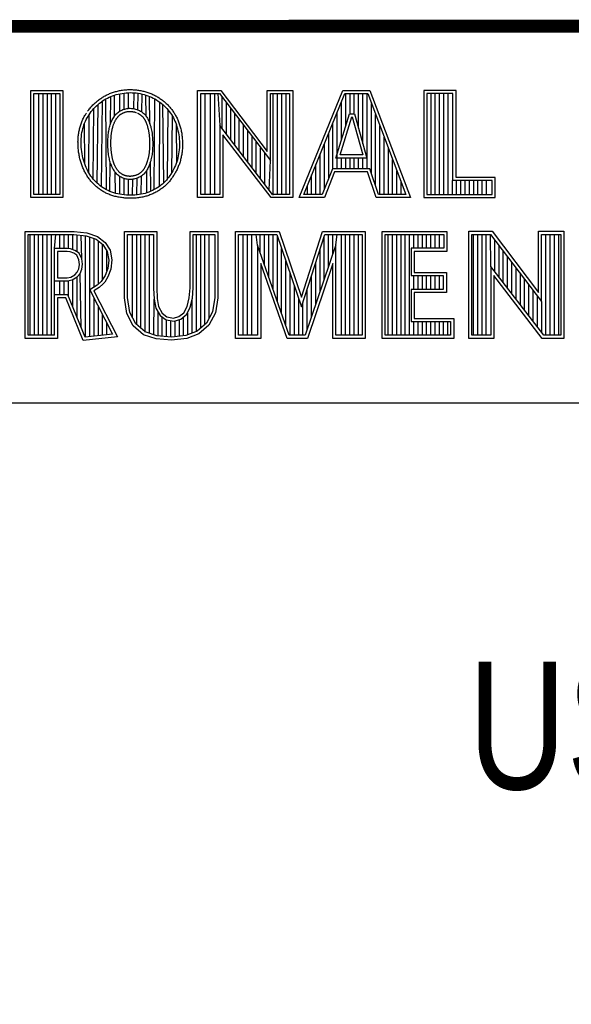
# Model space of a CAD drawing. Header units: inches. Extents: x 0 to 22, y 0 to 17.
# Tile 11 of 21: x 17.589 to 18.452, y 1.428 to 2.97. Entities that reach past the tile are written whole.
import ezdxf

# ---------------------------------------------------------------- set-up
doc = ezdxf.new("R2010")
doc.units = ezdxf.units.IN
doc.header["$LTSCALE"] = 1.21
doc.header["$MEASUREMENT"] = 0
doc.layers.get('0').update_dxf_attribs({"linetype": 'CONTINUOUS'})
doc.styles.get("Standard").update_dxf_attribs({"font": 'txt', "width": 0.8})

msp = doc.modelspace()

# ---------------------------------------------------------------- linework, layer by layer
at = {"color": 2, "linetype": 'CONTINUOUS'}
for p, q in [((16.3737, 2.9596), (21.5037, 2.9596)), ((16.375, 2.96), (21.5, 2.96)), ((17.6059, 2.8591), (17.6565, 2.8591)), ((17.6059, 2.6915), (17.6059, 2.8591)), ((17.6108, 2.8542), (17.6516, 2.8542)), ((17.6108, 2.6964), (17.6108, 2.8542)), ((17.6187, 2.6964), (17.6187, 2.8542)), ((17.6254, 2.6964), (17.6254, 2.8542)), ((17.632, 2.6964), (17.632, 2.8542)), ((17.6387, 2.6964), (17.6387, 2.8542)), ((17.6454, 2.6964), (17.6454, 2.8542)), ((17.6516, 2.8542), (17.6516, 2.6964)), ((17.6565, 2.8591), (17.6565, 2.6915)), ((17.7399, 2.8526), (17.7429, 2.8534)), ((17.7429, 2.8534), (17.7459, 2.8541)), ((17.7455, 2.8267), (17.7455, 2.854)), ((17.7459, 2.8541), (17.749, 2.8546)), ((17.749, 2.8546), (17.7522, 2.8551)), ((17.7522, 2.8551), (17.7553, 2.8554)), ((17.7522, 2.8298), (17.7522, 2.8551)), ((17.7553, 2.8554), (17.7585, 2.8556)), ((17.7585, 2.8556), (17.7616, 2.8557)), ((17.7589, 2.8311), (17.7589, 2.8556)), ((17.7616, 2.8557), (17.7648, 2.8556)), ((17.7648, 2.8556), (17.768, 2.8555)), ((17.7676, 2.8306), (17.768, 2.8555)), ((17.768, 2.8555), (17.7711, 2.8552)), ((17.7711, 2.8552), (17.7742, 2.8548)), ((17.7739, 2.8287), (17.7742, 2.8548)), ((17.7742, 2.8548), (17.7773, 2.8542)), ((17.7773, 2.8542), (17.7804, 2.8536)), ((17.7801, 2.8254), (17.7804, 2.8536)), ((17.7804, 2.8536), (17.7834, 2.8528)), ((17.8673, 2.8592), (17.9039, 2.8592)), ((17.8673, 2.6915), (17.8673, 2.8592)), ((17.8721, 2.8543), (17.9015, 2.8543)), ((17.8721, 2.6963), (17.8721, 2.8543)), ((17.879, 2.6963), (17.879, 2.8543)), ((17.8874, 2.6963), (17.8874, 2.8543)), ((17.8941, 2.6963), (17.8941, 2.8543)), ((17.8991, 2.8543), (17.9019, 2.8042)), ((17.9015, 2.8543), (17.9813, 2.7492)), ((17.9039, 2.8592), (17.9764, 2.7636)), ((17.9764, 2.8592), (18.0162, 2.8592)), ((17.9764, 2.7636), (17.9764, 2.8592)), ((17.9813, 2.8543), (18.0114, 2.8543)), ((17.9813, 2.7492), (17.9813, 2.8543)), ((17.9858, 2.695), (17.9858, 2.8543)), ((17.9925, 2.6963), (17.9925, 2.8543)), ((17.9992, 2.6963), (17.9992, 2.8543)), ((18.0059, 2.6963), (18.0059, 2.8543)), ((18.0114, 2.8543), (18.0114, 2.6963)), ((18.0162, 2.8592), (18.0162, 2.6915)), ((18.0262, 2.6915), (18.0946, 2.8591)), ((18.0334, 2.6964), (18.0979, 2.8542)), ((18.0946, 2.8591), (18.1369, 2.8591)), ((18.0979, 2.8542), (18.1336, 2.8542)), ((18.0993, 2.803), (18.0993, 2.8542)), ((18.106, 2.8228), (18.106, 2.8542)), ((18.1127, 2.8228), (18.1127, 2.8542)), ((18.1193, 2.8002), (18.1193, 2.8542)), ((18.126, 2.7756), (18.126, 2.8542)), ((18.1327, 2.7364), (18.1327, 2.8542)), ((18.1336, 2.8542), (18.1935, 2.6964)), ((18.1369, 2.8591), (18.2005, 2.6915)), ((18.272, 2.8591), (18.2214, 2.8591)), ((18.2214, 2.8591), (18.2214, 2.6915)), ((18.2671, 2.8542), (18.2262, 2.8542)), ((18.2262, 2.8542), (18.2262, 2.6964)), ((18.2328, 2.6964), (18.2328, 2.8542)), ((18.2395, 2.6964), (18.2395, 2.8542)), ((18.2462, 2.6964), (18.2462, 2.8542)), ((18.2529, 2.6964), (18.2529, 2.8542)), ((18.2595, 2.6964), (18.2595, 2.8542)), ((18.2671, 2.7179), (18.2671, 2.8542)), ((18.272, 2.7227), (18.272, 2.8591)), ((17.7114, 2.8372), (17.7138, 2.8392)), ((17.7138, 2.8392), (17.7162, 2.841)), ((17.7162, 2.841), (17.7186, 2.8427)), ((17.717, 2.7082), (17.7186, 2.8427)), ((17.7186, 2.8427), (17.721, 2.8444)), ((17.721, 2.8444), (17.7235, 2.8459)), ((17.7235, 2.8459), (17.7261, 2.8472)), ((17.7246, 2.7036), (17.7235, 2.8459)), ((17.7261, 2.8472), (17.7287, 2.8485)), ((17.7287, 2.8485), (17.7314, 2.8497)), ((17.731, 2.807), (17.7314, 2.8497)), ((17.7314, 2.8497), (17.7342, 2.8508)), ((17.7342, 2.8508), (17.737, 2.8517)), ((17.737, 2.8517), (17.7399, 2.8526)), ((17.7374, 2.8193), (17.737, 2.8517)), ((17.7834, 2.8528), (17.7864, 2.8519)), ((17.7864, 2.8519), (17.7893, 2.8509)), ((17.7867, 2.8189), (17.7864, 2.8519)), ((17.7893, 2.8509), (17.7922, 2.8498)), ((17.7922, 2.8498), (17.795, 2.8486)), ((17.7927, 2.8065), (17.7922, 2.8498)), ((17.795, 2.8486), (17.7977, 2.8472)), ((17.7977, 2.8472), (17.8004, 2.8458)), ((17.7995, 2.7039), (17.8004, 2.8458)), ((17.8004, 2.8458), (17.8031, 2.8443)), ((17.8031, 2.8443), (17.8056, 2.8426)), ((17.8056, 2.8426), (17.8081, 2.8409)), ((17.8074, 2.7088), (17.8081, 2.8409)), ((17.8081, 2.8409), (17.8105, 2.839)), ((17.8105, 2.839), (17.8128, 2.8371)), ((17.9057, 2.7992), (17.9057, 2.8487)), ((17.9124, 2.7905), (17.9124, 2.8399)), ((18.0926, 2.7814), (18.0926, 2.8414)), ((18.1394, 2.7295), (18.1394, 2.8389)), ((17.6973, 2.8211), (17.699, 2.8236)), ((17.699, 2.8236), (17.7008, 2.826)), ((17.7008, 2.826), (17.7028, 2.8284)), ((17.7028, 2.8284), (17.7048, 2.8307)), ((17.704, 2.7203), (17.7048, 2.8307)), ((17.7048, 2.8307), (17.707, 2.833)), ((17.707, 2.833), (17.7092, 2.8351)), ((17.7092, 2.8351), (17.7114, 2.8372)), ((17.7102, 2.7138), (17.7114, 2.8372)), ((17.7395, 2.8218), (17.7407, 2.823)), ((17.7407, 2.823), (17.742, 2.8241)), ((17.742, 2.8241), (17.7432, 2.8252)), ((17.7432, 2.8252), (17.7446, 2.8261)), ((17.7446, 2.8261), (17.746, 2.827)), ((17.746, 2.827), (17.7474, 2.8278)), ((17.7474, 2.8278), (17.7488, 2.8285)), ((17.7488, 2.8285), (17.7503, 2.8291)), ((17.7503, 2.8291), (17.7519, 2.8297)), ((17.7519, 2.8297), (17.7535, 2.8301)), ((17.7535, 2.8301), (17.7551, 2.8305)), ((17.7551, 2.8305), (17.7567, 2.8308)), ((17.7567, 2.8308), (17.7584, 2.8311)), ((17.7584, 2.8311), (17.7601, 2.8312)), ((17.7601, 2.8312), (17.7618, 2.8312)), ((17.7618, 2.8312), (17.7636, 2.8311)), ((17.7636, 2.8311), (17.7653, 2.831)), ((17.7653, 2.831), (17.767, 2.8307)), ((17.767, 2.8307), (17.7686, 2.8304)), ((17.7686, 2.8304), (17.7703, 2.83)), ((17.7703, 2.83), (17.7719, 2.8295)), ((17.7719, 2.8295), (17.7734, 2.8289)), ((17.7734, 2.8289), (17.775, 2.8283)), ((17.775, 2.8283), (17.7764, 2.8276)), ((17.7764, 2.8276), (17.7778, 2.8268)), ((17.7778, 2.8268), (17.7792, 2.826)), ((17.7792, 2.826), (17.7805, 2.8251)), ((17.7805, 2.8251), (17.7817, 2.8242)), ((17.7817, 2.8242), (17.7829, 2.8232)), ((17.7829, 2.8232), (17.784, 2.8221)), ((17.8128, 2.8371), (17.815, 2.8351)), ((17.8143, 2.7145), (17.8128, 2.8371)), ((17.815, 2.8351), (17.8171, 2.833)), ((17.8171, 2.833), (17.8192, 2.8308)), ((17.8192, 2.8308), (17.8211, 2.8285)), ((17.8203, 2.721), (17.8211, 2.8285)), ((17.8211, 2.8285), (17.823, 2.8262)), ((17.823, 2.8262), (17.8247, 2.8238)), ((17.8247, 2.8238), (17.8264, 2.8214)), ((17.9191, 2.7818), (17.9191, 2.8311)), ((17.9258, 2.7731), (17.9258, 2.8223)), ((18.084, 2.7533), (18.1054, 2.8228)), ((18.086, 2.7364), (18.086, 2.825)), ((18.1054, 2.8228), (18.1132, 2.8228)), ((18.1132, 2.8228), (18.1321, 2.7533)), ((17.6893, 2.8053), (17.6904, 2.8081)), ((17.6904, 2.8081), (17.6915, 2.8108)), ((17.6905, 2.7441), (17.6904, 2.8081)), ((17.6915, 2.8108), (17.6928, 2.8135)), ((17.6928, 2.8135), (17.6942, 2.8161)), ((17.6942, 2.8161), (17.6957, 2.8186)), ((17.6957, 2.8186), (17.6973, 2.8211)), ((17.6971, 2.7301), (17.6973, 2.8211)), ((17.7309, 2.8068), (17.7316, 2.8085)), ((17.7316, 2.8085), (17.7322, 2.8101)), ((17.7322, 2.8101), (17.7329, 2.8117)), ((17.7329, 2.8117), (17.7337, 2.8133)), ((17.7337, 2.8133), (17.7345, 2.8149)), ((17.7345, 2.8149), (17.7354, 2.8164)), ((17.7354, 2.8164), (17.7364, 2.8178)), ((17.7364, 2.8178), (17.7374, 2.8192)), ((17.7374, 2.8192), (17.7384, 2.8206)), ((17.7384, 2.8206), (17.7395, 2.8218)), ((17.784, 2.8221), (17.785, 2.821)), ((17.785, 2.821), (17.786, 2.8198)), ((17.786, 2.8198), (17.7869, 2.8186)), ((17.7869, 2.8186), (17.7878, 2.8173)), ((17.7878, 2.8173), (17.7886, 2.816)), ((17.7886, 2.816), (17.7894, 2.8146)), ((17.7894, 2.8146), (17.7901, 2.8132)), ((17.7901, 2.8132), (17.7908, 2.8116)), ((17.7908, 2.8116), (17.7914, 2.8101)), ((17.7914, 2.8101), (17.7921, 2.8084)), ((17.7921, 2.8084), (17.7927, 2.8067)), ((17.8264, 2.8214), (17.8279, 2.8189)), ((17.8271, 2.7309), (17.8279, 2.8189)), ((17.8279, 2.8189), (17.8294, 2.8163)), ((17.8294, 2.8163), (17.8307, 2.8137)), ((17.8307, 2.8137), (17.8319, 2.811)), ((17.8319, 2.811), (17.8331, 2.8082)), ((17.8331, 2.8082), (17.8341, 2.8053)), ((17.9324, 2.7645), (17.9324, 2.8135)), ((18.0793, 2.7364), (18.0793, 2.8087)), ((18.0905, 2.7581), (18.109, 2.8179)), ((18.109, 2.8179), (18.1095, 2.8179)), ((18.1095, 2.8179), (18.1258, 2.7581)), ((18.146, 2.7096), (18.146, 2.8213)), ((17.6857, 2.7901), (17.6862, 2.7933)), ((17.6862, 2.7933), (17.6868, 2.7964)), ((17.6868, 2.7964), (17.6876, 2.7995)), ((17.6876, 2.7995), (17.6884, 2.8024)), ((17.6884, 2.8024), (17.6893, 2.8053)), ((17.7274, 2.79), (17.7276, 2.7921)), ((17.7276, 2.7921), (17.7279, 2.7941)), ((17.7279, 2.7941), (17.7282, 2.7961)), ((17.7282, 2.7961), (17.7286, 2.798)), ((17.7286, 2.798), (17.729, 2.7998)), ((17.729, 2.7998), (17.7294, 2.8016)), ((17.7294, 2.8016), (17.7299, 2.8034)), ((17.7299, 2.8034), (17.7304, 2.8051)), ((17.7304, 2.8051), (17.7309, 2.8068)), ((17.7927, 2.8067), (17.7932, 2.8048)), ((17.7932, 2.8048), (17.7938, 2.8029)), ((17.7938, 2.8029), (17.7943, 2.801)), ((17.7943, 2.801), (17.7948, 2.799)), ((17.7948, 2.799), (17.7952, 2.7969)), ((17.7952, 2.7969), (17.7956, 2.7947)), ((17.7956, 2.7947), (17.7959, 2.7925)), ((17.7959, 2.7925), (17.7962, 2.7903)), ((17.8341, 2.8053), (17.835, 2.8024)), ((17.8347, 2.7475), (17.8341, 2.8053)), ((17.835, 2.8024), (17.8359, 2.7993)), ((17.8359, 2.7993), (17.8366, 2.7961)), ((17.8366, 2.7961), (17.8373, 2.7929)), ((17.8373, 2.7929), (17.8378, 2.7896)), ((17.9848, 2.6963), (17.9019, 2.8042)), ((17.9019, 2.8042), (17.9019, 2.6963)), ((17.9391, 2.7558), (17.9391, 2.8047)), ((17.9458, 2.7471), (17.9458, 2.7959)), ((18.0726, 2.7214), (18.0726, 2.7924)), ((18.1527, 2.6964), (18.1527, 2.8038)), ((17.6849, 2.7803), (17.6851, 2.7836)), ((17.6849, 2.7769), (17.6849, 2.7803)), ((17.6849, 2.7735), (17.6849, 2.7769)), ((17.6851, 2.7836), (17.6853, 2.7869)), ((17.6853, 2.7869), (17.6857, 2.7901)), ((17.7267, 2.7789), (17.7268, 2.7812)), ((17.7267, 2.7766), (17.7267, 2.7789)), ((17.7267, 2.7743), (17.7267, 2.7766)), ((17.7268, 2.7812), (17.7269, 2.7835)), ((17.7269, 2.7835), (17.727, 2.7857)), ((17.727, 2.7857), (17.7272, 2.7879)), ((17.7272, 2.7879), (17.7274, 2.79)), ((17.7962, 2.7903), (17.7964, 2.7881)), ((17.7964, 2.7881), (17.7966, 2.7858)), ((17.7966, 2.7858), (17.7968, 2.7835)), ((17.7968, 2.7835), (17.7969, 2.7812)), ((17.7969, 2.7812), (17.797, 2.7789)), ((17.797, 2.7789), (17.797, 2.7765)), ((17.797, 2.7765), (17.797, 2.7742)), ((17.8378, 2.7896), (17.8382, 2.7863)), ((17.8382, 2.7863), (17.8386, 2.783)), ((17.8386, 2.783), (17.8388, 2.7796)), ((17.8388, 2.7796), (17.8389, 2.7762)), ((17.8389, 2.7762), (17.8388, 2.7729)), ((17.9824, 2.6915), (17.9067, 2.7899)), ((17.9067, 2.7899), (17.9067, 2.6915)), ((17.9525, 2.7384), (17.9525, 2.7871)), ((17.9591, 2.7297), (17.9591, 2.7783)), ((18.1594, 2.6964), (18.1594, 2.7862)), ((17.6851, 2.7701), (17.6849, 2.7735)), ((17.6854, 2.7668), (17.6851, 2.7701)), ((17.6859, 2.7634), (17.6854, 2.7668)), ((17.6864, 2.76), (17.6859, 2.7634)), ((17.7268, 2.772), (17.7267, 2.7743)), ((17.7269, 2.7696), (17.7268, 2.772)), ((17.727, 2.7673), (17.7269, 2.7696)), ((17.7272, 2.765), (17.727, 2.7673)), ((17.7274, 2.7628), (17.7272, 2.765)), ((17.7277, 2.7606), (17.7274, 2.7628)), ((17.7962, 2.7608), (17.7959, 2.7586)), ((17.7965, 2.7629), (17.7962, 2.7608)), ((17.7967, 2.7652), (17.7965, 2.7629)), ((17.7968, 2.7674), (17.7967, 2.7652)), ((17.7969, 2.7697), (17.7968, 2.7674)), ((17.797, 2.7719), (17.7969, 2.7697)), ((17.797, 2.7742), (17.797, 2.7719)), ((17.8381, 2.763), (17.8376, 2.7598)), ((17.8385, 2.7663), (17.8381, 2.763)), ((17.8387, 2.7696), (17.8385, 2.7663)), ((17.8388, 2.7729), (17.8387, 2.7696)), ((17.9658, 2.7211), (17.9658, 2.7695)), ((17.9725, 2.7124), (17.9725, 2.7607)), ((18.0659, 2.7048), (18.0659, 2.776)), ((18.1661, 2.6964), (18.1661, 2.7686)), ((17.687, 2.7567), (17.6864, 2.76)), ((17.6878, 2.7535), (17.687, 2.7567)), ((17.6886, 2.7503), (17.6878, 2.7535)), ((17.6895, 2.7471), (17.6886, 2.7503)), ((17.6905, 2.7441), (17.6895, 2.7471)), ((17.728, 2.7584), (17.7277, 2.7606)), ((17.7283, 2.7563), (17.728, 2.7584)), ((17.7287, 2.7543), (17.7283, 2.7563)), ((17.7291, 2.7523), (17.7287, 2.7543)), ((17.7295, 2.7503), (17.7291, 2.7523)), ((17.73, 2.7485), (17.7295, 2.7503)), ((17.7306, 2.7466), (17.73, 2.7485)), ((17.7301, 2.701), (17.7305, 2.7469)), ((17.7311, 2.7449), (17.7306, 2.7466)), ((17.7932, 2.7469), (17.7926, 2.7451)), ((17.7938, 2.7487), (17.7932, 2.7469)), ((17.7939, 2.7012), (17.7934, 2.7475)), ((17.7943, 2.7506), (17.7938, 2.7487)), ((17.7947, 2.7525), (17.7943, 2.7506)), ((17.7952, 2.7545), (17.7947, 2.7525)), ((17.7956, 2.7565), (17.7952, 2.7545)), ((17.7959, 2.7586), (17.7956, 2.7565)), ((17.8347, 2.7475), (17.8336, 2.7446)), ((17.8356, 2.7505), (17.8347, 2.7475)), ((17.8364, 2.7535), (17.8356, 2.7505)), ((17.837, 2.7566), (17.8364, 2.7535)), ((17.8376, 2.7598), (17.837, 2.7566)), ((17.9792, 2.7037), (17.9813, 2.7492)), ((18.0593, 2.6964), (18.0593, 2.7597)), ((18.1321, 2.7533), (18.084, 2.7533)), ((18.1258, 2.7581), (18.0905, 2.7581)), ((18.0926, 2.7364), (18.0926, 2.7533)), ((18.0993, 2.7364), (18.0993, 2.7533)), ((18.106, 2.7364), (18.106, 2.7533)), ((18.1127, 2.7364), (18.1127, 2.7533)), ((18.1193, 2.7364), (18.1193, 2.7533)), ((18.126, 2.7364), (18.126, 2.7533)), ((18.1727, 2.6964), (18.1727, 2.751)), ((17.6917, 2.7411), (17.6905, 2.7441)), ((17.6929, 2.7383), (17.6917, 2.7411)), ((17.6942, 2.7355), (17.6929, 2.7383)), ((17.6956, 2.7327), (17.6942, 2.7355)), ((17.6971, 2.7301), (17.6956, 2.7327)), ((17.6987, 2.7275), (17.6971, 2.7301)), ((17.7318, 2.7431), (17.7311, 2.7449)), ((17.7324, 2.7414), (17.7318, 2.7431)), ((17.7331, 2.7398), (17.7324, 2.7414)), ((17.7339, 2.7382), (17.7331, 2.7398)), ((17.7347, 2.7366), (17.7339, 2.7382)), ((17.7355, 2.7351), (17.7347, 2.7366)), ((17.7365, 2.7337), (17.7355, 2.7351)), ((17.7374, 2.7323), (17.7365, 2.7337)), ((17.7385, 2.7309), (17.7374, 2.7323)), ((17.7388, 2.698), (17.7384, 2.7309)), ((17.7396, 2.7296), (17.7385, 2.7309)), ((17.7846, 2.7299), (17.7835, 2.7287)), ((17.7857, 2.7312), (17.7846, 2.7299)), ((17.7867, 2.7326), (17.7857, 2.7312)), ((17.7876, 2.734), (17.7867, 2.7326)), ((17.7884, 2.7354), (17.7876, 2.734)), ((17.788, 2.6989), (17.7876, 2.734)), ((17.7892, 2.7369), (17.7884, 2.7354)), ((17.79, 2.7385), (17.7892, 2.7369)), ((17.7907, 2.7401), (17.79, 2.7385)), ((17.7914, 2.7417), (17.7907, 2.7401)), ((17.792, 2.7434), (17.7914, 2.7417)), ((17.7926, 2.7451), (17.792, 2.7434)), ((17.8271, 2.7309), (17.8255, 2.7283)), ((17.8286, 2.7335), (17.8271, 2.7309)), ((17.83, 2.7362), (17.8286, 2.7335)), ((17.8313, 2.7389), (17.83, 2.7362)), ((17.8325, 2.7417), (17.8313, 2.7389)), ((17.8336, 2.7446), (17.8325, 2.7417)), ((18.0526, 2.6964), (18.0526, 2.7434)), ((18.0786, 2.7364), (18.0625, 2.6964)), ((18.0819, 2.7316), (18.0658, 2.6915)), ((18.137, 2.7364), (18.0786, 2.7364)), ((18.1335, 2.7316), (18.0819, 2.7316)), ((18.147, 2.6915), (18.1335, 2.7316)), ((18.1505, 2.6964), (18.137, 2.7364)), ((18.1794, 2.6964), (18.1794, 2.7334)), ((17.7003, 2.725), (17.6987, 2.7275)), ((17.7021, 2.7226), (17.7003, 2.725)), ((17.704, 2.7203), (17.7021, 2.7226)), ((17.706, 2.7181), (17.704, 2.7203)), ((17.708, 2.7159), (17.706, 2.7181)), ((17.7102, 2.7138), (17.708, 2.7159)), ((17.7408, 2.7283), (17.7396, 2.7296)), ((17.742, 2.7272), (17.7408, 2.7283)), ((17.7433, 2.7261), (17.742, 2.7272)), ((17.7446, 2.725), (17.7433, 2.7261)), ((17.746, 2.7241), (17.7446, 2.725)), ((17.7455, 2.6966), (17.7455, 2.7244)), ((17.7475, 2.7232), (17.746, 2.7241)), ((17.749, 2.7224), (17.7475, 2.7232)), ((17.7506, 2.7217), (17.749, 2.7224)), ((17.7522, 2.7212), (17.7506, 2.7217)), ((17.7538, 2.7207), (17.7522, 2.7212)), ((17.7522, 2.6956), (17.7522, 2.7212)), ((17.7555, 2.7203), (17.7538, 2.7207)), ((17.7572, 2.72), (17.7555, 2.7203)), ((17.7589, 2.7198), (17.7572, 2.72)), ((17.7606, 2.7197), (17.7589, 2.7198)), ((17.7589, 2.6952), (17.7589, 2.7198)), ((17.7624, 2.7198), (17.7606, 2.7197)), ((17.7641, 2.7199), (17.7624, 2.7198)), ((17.7658, 2.7201), (17.7641, 2.7199)), ((17.7655, 2.6952), (17.7659, 2.7201)), ((17.7675, 2.7204), (17.7658, 2.7201)), ((17.7692, 2.7208), (17.7675, 2.7204)), ((17.7709, 2.7213), (17.7692, 2.7208)), ((17.7725, 2.7218), (17.7709, 2.7213)), ((17.7722, 2.6956), (17.7725, 2.7218)), ((17.7741, 2.7224), (17.7725, 2.7218)), ((17.7756, 2.7231), (17.7741, 2.7224)), ((17.7771, 2.7238), (17.7756, 2.7231)), ((17.7785, 2.7246), (17.7771, 2.7238)), ((17.7798, 2.7255), (17.7785, 2.7246)), ((17.7789, 2.6966), (17.7792, 2.7251)), ((17.7811, 2.7265), (17.7798, 2.7255)), ((17.7824, 2.7276), (17.7811, 2.7265)), ((17.7835, 2.7287), (17.7824, 2.7276)), ((17.8143, 2.7145), (17.8121, 2.7125)), ((17.8164, 2.7166), (17.8143, 2.7145)), ((17.8184, 2.7188), (17.8164, 2.7166)), ((17.8203, 2.721), (17.8184, 2.7188)), ((17.8221, 2.7234), (17.8203, 2.721)), ((17.8239, 2.7258), (17.8221, 2.7234)), ((17.8255, 2.7283), (17.8239, 2.7258)), ((18.0459, 2.6964), (18.0459, 2.727)), ((18.1861, 2.6964), (18.1861, 2.7158)), ((18.2662, 2.6964), (18.2662, 2.7179)), ((18.3284, 2.7179), (18.2671, 2.7179)), ((18.3332, 2.7227), (18.272, 2.7227)), ((18.2729, 2.6964), (18.2729, 2.7179)), ((18.2796, 2.6964), (18.2796, 2.7179)), ((18.2862, 2.6964), (18.2862, 2.7179)), ((18.2929, 2.6964), (18.2929, 2.7179)), ((18.2996, 2.6964), (18.2996, 2.7179)), ((18.3063, 2.6964), (18.3063, 2.7179)), ((18.3129, 2.6964), (18.3129, 2.7179)), ((18.3196, 2.6964), (18.3196, 2.7179)), ((18.3284, 2.6964), (18.3284, 2.7179)), ((18.3332, 2.6915), (18.3332, 2.7227)), ((17.7124, 2.7119), (17.7102, 2.7138)), ((17.7147, 2.71), (17.7124, 2.7119)), ((17.717, 2.7082), (17.7147, 2.71)), ((17.7195, 2.7066), (17.717, 2.7082)), ((17.722, 2.705), (17.7195, 2.7066)), ((17.7246, 2.7036), (17.722, 2.705)), ((17.7273, 2.7022), (17.7246, 2.7036)), ((17.7301, 2.701), (17.7273, 2.7022)), ((17.733, 2.6999), (17.7301, 2.701)), ((17.736, 2.6989), (17.733, 2.6999)), ((17.788, 2.6989), (17.785, 2.698)), ((17.791, 2.7), (17.788, 2.6989)), ((17.7939, 2.7012), (17.791, 2.7)), ((17.7968, 2.7025), (17.7939, 2.7012)), ((17.7995, 2.7039), (17.7968, 2.7025)), ((17.8023, 2.7054), (17.7995, 2.7039)), ((17.8049, 2.707), (17.8023, 2.7054)), ((17.8074, 2.7088), (17.8049, 2.707)), ((17.8098, 2.7106), (17.8074, 2.7088)), ((17.8121, 2.7125), (17.8098, 2.7106)), ((18.0392, 2.6964), (18.0392, 2.7107)), ((17.6565, 2.6915), (17.6059, 2.6915)), ((17.6516, 2.6964), (17.6108, 2.6964)), ((17.7391, 2.698), (17.736, 2.6989)), ((17.7423, 2.6972), (17.7391, 2.698)), ((17.7456, 2.6966), (17.7423, 2.6972)), ((17.7489, 2.696), (17.7456, 2.6966)), ((17.7523, 2.6956), (17.7489, 2.696)), ((17.7557, 2.6953), (17.7523, 2.6956)), ((17.7591, 2.6952), (17.7557, 2.6953)), ((17.7625, 2.6951), (17.7591, 2.6952)), ((17.7659, 2.6952), (17.7625, 2.6951)), ((17.7692, 2.6953), (17.7659, 2.6952)), ((17.7724, 2.6956), (17.7692, 2.6953)), ((17.7756, 2.6961), (17.7724, 2.6956)), ((17.7788, 2.6966), (17.7756, 2.6961)), ((17.7819, 2.6972), (17.7788, 2.6966)), ((17.785, 2.698), (17.7819, 2.6972)), ((17.9067, 2.6915), (17.8673, 2.6915)), ((17.9019, 2.6963), (17.8721, 2.6963)), ((18.0162, 2.6915), (17.9824, 2.6915)), ((18.0114, 2.6963), (17.9848, 2.6963)), ((18.0658, 2.6915), (18.0262, 2.6915)), ((18.0625, 2.6964), (18.0334, 2.6964)), ((18.2005, 2.6915), (18.147, 2.6915)), ((18.1935, 2.6964), (18.1505, 2.6964)), ((18.2214, 2.6915), (18.3332, 2.6915)), ((18.2262, 2.6964), (18.3284, 2.6964)), ((17.5973, 2.6384), (17.674, 2.6384)), ((17.5973, 2.4708), (17.5973, 2.6384)), ((17.674, 2.6384), (17.6938, 2.6364)), ((17.7527, 2.6384), (17.8033, 2.6384)), ((17.7527, 2.5345), (17.7527, 2.6384)), ((17.8033, 2.6384), (17.8033, 2.5499)), ((17.8557, 2.6384), (17.899, 2.6384)), ((17.8557, 2.5499), (17.8557, 2.6384)), ((17.899, 2.6384), (17.899, 2.5345)), ((17.9264, 2.6384), (17.9949, 2.6384)), ((17.9264, 2.4708), (17.9264, 2.6384)), ((17.9949, 2.6384), (18.0298, 2.5355)), ((18.0298, 2.5355), (18.0629, 2.6384)), ((18.0629, 2.6384), (18.1299, 2.6384)), ((18.1299, 2.6384), (18.1299, 2.4708)), ((18.1564, 2.6384), (18.2578, 2.6384)), ((18.1564, 2.4708), (18.1564, 2.6384)), ((18.2578, 2.6384), (18.2578, 2.6071)), ((18.2918, 2.6385), (18.3284, 2.6385)), ((18.2918, 2.4708), (18.2918, 2.6385)), ((18.3284, 2.6385), (18.401, 2.5429)), ((18.401, 2.6385), (18.4408, 2.6385)), ((18.401, 2.5429), (18.401, 2.6385)), ((18.4408, 2.6385), (18.4408, 2.4708)), ((17.6021, 2.6335), (17.6737, 2.6335)), ((17.6021, 2.4756), (17.6021, 2.6335)), ((17.6051, 2.4756), (17.6051, 2.6335)), ((17.6117, 2.4756), (17.6117, 2.6335)), ((17.6184, 2.4756), (17.6184, 2.6335)), ((17.6251, 2.4756), (17.6251, 2.6335)), ((17.6318, 2.4756), (17.6318, 2.6335)), ((17.6384, 2.4756), (17.6384, 2.6335)), ((17.643, 2.6118), (17.6451, 2.6335)), ((17.6518, 2.6118), (17.6518, 2.6335)), ((17.6585, 2.6118), (17.6585, 2.6335)), ((17.6651, 2.6115), (17.6651, 2.6335)), ((17.6718, 2.6098), (17.6718, 2.6335)), ((17.6737, 2.6335), (17.6928, 2.6316)), ((17.6785, 2.6065), (17.6785, 2.633)), ((17.6858, 2.5956), (17.6852, 2.6324)), ((17.6918, 2.4729), (17.6918, 2.6317)), ((17.6928, 2.6316), (17.7082, 2.6262)), ((17.6938, 2.6364), (17.7106, 2.6305)), ((17.6985, 2.4736), (17.6985, 2.6296)), ((17.7052, 2.5512), (17.7052, 2.6273)), ((17.7082, 2.6262), (17.7187, 2.6179)), ((17.7106, 2.6305), (17.7224, 2.6212)), ((17.7119, 2.5554), (17.7119, 2.6233)), ((17.7575, 2.6335), (17.7984, 2.6335)), ((17.7575, 2.5349), (17.7575, 2.6335)), ((17.7653, 2.5033), (17.7653, 2.6335)), ((17.7719, 2.4924), (17.7719, 2.6335)), ((17.7786, 2.4866), (17.7786, 2.6335)), ((17.7853, 2.4808), (17.7853, 2.6335)), ((17.792, 2.4787), (17.792, 2.6335)), ((17.7984, 2.6335), (17.7984, 2.5497)), ((17.8606, 2.6335), (17.8941, 2.6335)), ((17.8606, 2.5499), (17.8606, 2.6335)), ((17.8654, 2.4812), (17.8654, 2.6335)), ((17.8721, 2.4868), (17.8721, 2.6335)), ((17.8788, 2.4924), (17.8788, 2.6335)), ((17.8854, 2.5024), (17.8854, 2.6335)), ((17.8941, 2.6335), (17.8941, 2.5349)), ((17.9313, 2.6335), (17.9914, 2.6335)), ((17.9313, 2.4756), (17.9313, 2.6335)), ((17.9388, 2.4756), (17.9388, 2.6335)), ((17.9455, 2.4756), (17.9455, 2.6335)), ((17.9522, 2.4756), (17.9522, 2.6335)), ((17.9613, 2.6167), (17.9589, 2.6335)), ((17.9655, 2.6046), (17.9655, 2.6335)), ((17.9722, 2.5856), (17.9722, 2.6335)), ((17.9789, 2.5666), (17.9789, 2.6335)), ((17.9856, 2.5475), (17.9856, 2.6335)), ((17.9914, 2.6335), (18.03, 2.52)), ((17.9922, 2.5285), (17.9922, 2.6311)), ((18.03, 2.52), (18.0664, 2.6335)), ((18.0657, 2.5634), (18.0657, 2.6311)), ((18.0664, 2.6335), (18.1251, 2.6335)), ((18.0723, 2.5831), (18.0723, 2.6335)), ((18.079, 2.6028), (18.079, 2.6335)), ((18.084, 2.6176), (18.0857, 2.6335)), ((18.0924, 2.4756), (18.0924, 2.6335)), ((18.099, 2.4756), (18.099, 2.6335)), ((18.1057, 2.4756), (18.1057, 2.6335)), ((18.1124, 2.4756), (18.1124, 2.6335)), ((18.1191, 2.4756), (18.1191, 2.6335)), ((18.1251, 2.6335), (18.1251, 2.4756)), ((18.1612, 2.6335), (18.253, 2.6335)), ((18.1612, 2.4756), (18.1612, 2.6335)), ((18.1658, 2.4756), (18.1658, 2.6335)), ((18.1725, 2.4756), (18.1725, 2.6335)), ((18.1791, 2.4756), (18.1791, 2.6335)), ((18.1858, 2.4756), (18.1858, 2.6335)), ((18.1925, 2.4756), (18.1925, 2.6335)), ((18.1992, 2.4756), (18.1992, 2.6335)), ((18.2058, 2.6119), (18.2058, 2.6335)), ((18.2125, 2.6119), (18.2125, 2.6335)), ((18.2192, 2.6119), (18.2192, 2.6335)), ((18.2259, 2.6119), (18.2259, 2.6335)), ((18.2325, 2.6119), (18.2325, 2.6335)), ((18.2392, 2.6119), (18.2392, 2.6335)), ((18.2459, 2.6119), (18.2459, 2.6335)), ((18.253, 2.6335), (18.253, 2.6119)), ((18.2967, 2.6336), (18.326, 2.6336)), ((18.2967, 2.4756), (18.2967, 2.6336)), ((18.2993, 2.4756), (18.2993, 2.6336)), ((18.306, 2.4756), (18.306, 2.6336)), ((18.3127, 2.4756), (18.3127, 2.6336)), ((18.3193, 2.4756), (18.3193, 2.6336)), ((18.326, 2.6336), (18.4058, 2.5284)), ((18.3264, 2.5834), (18.326, 2.6336)), ((18.3327, 2.5753), (18.3327, 2.6248)), ((18.4058, 2.6336), (18.4359, 2.6336)), ((18.4058, 2.5284), (18.4058, 2.6336)), ((18.4128, 2.4756), (18.4128, 2.6336)), ((18.4195, 2.4756), (18.4195, 2.6336)), ((18.4261, 2.4756), (18.4261, 2.6336)), ((18.4328, 2.4756), (18.4328, 2.6336)), ((18.4359, 2.6336), (18.4359, 2.4756)), ((17.6628, 2.6118), (17.643, 2.6118)), ((17.643, 2.4756), (17.643, 2.6118)), ((17.6628, 2.6069), (17.6479, 2.6069)), ((17.6479, 2.6069), (17.6479, 2.5656)), ((17.6684, 2.6111), (17.6628, 2.6118)), ((17.6678, 2.6063), (17.6628, 2.6069)), ((17.6751, 2.6086), (17.6684, 2.6111)), ((17.6818, 2.6043), (17.6751, 2.6086)), ((17.7185, 2.5619), (17.7185, 2.618)), ((17.7187, 2.6179), (17.7256, 2.607)), ((17.7224, 2.6212), (17.7302, 2.6088)), ((17.7252, 2.5765), (17.7252, 2.6075)), ((17.7256, 2.607), (17.7281, 2.5934)), ((17.7302, 2.6088), (17.733, 2.5936)), ((18.0108, 2.4756), (17.9613, 2.6167)), ((17.9613, 2.6167), (17.9613, 2.4756)), ((17.9989, 2.5095), (17.9989, 2.6115)), ((18.084, 2.6176), (18.0359, 2.4756)), ((18.059, 2.5437), (18.059, 2.6104)), ((18.084, 2.4756), (18.084, 2.6176)), ((18.253, 2.6119), (18.2018, 2.6119)), ((18.2018, 2.6119), (18.2018, 2.5692)), ((18.2578, 2.6071), (18.2066, 2.6071)), ((18.2066, 2.6071), (18.2066, 2.574)), ((18.3394, 2.5667), (18.3394, 2.6161)), ((18.346, 2.558), (18.346, 2.6073)), ((17.6733, 2.6041), (17.6678, 2.6063)), ((17.678, 2.601), (17.6733, 2.6041)), ((17.6814, 2.5936), (17.678, 2.601)), ((17.6823, 2.5864), (17.6814, 2.5936)), ((17.6858, 2.5956), (17.6818, 2.6043)), ((17.6872, 2.5871), (17.6858, 2.5956)), ((17.7281, 2.5934), (17.7266, 2.5801)), ((17.733, 2.5936), (17.7314, 2.579)), ((18.0056, 2.4904), (18.0056, 2.5918)), ((18.3527, 2.5493), (18.3527, 2.5985)), ((17.6789, 2.5743), (17.6814, 2.5799)), ((17.6814, 2.5799), (17.6823, 2.5864)), ((17.6834, 2.5723), (17.6862, 2.5792)), ((17.6862, 2.5792), (17.6872, 2.5871)), ((17.7266, 2.5801), (17.7224, 2.5693)), ((17.7314, 2.579), (17.7267, 2.5672)), ((18.0073, 2.4708), (17.9662, 2.5882)), ((17.9662, 2.5882), (17.9662, 2.4708)), ((18.0792, 2.5882), (18.0394, 2.4708)), ((18.0523, 2.524), (18.0523, 2.5896)), ((18.0792, 2.4708), (18.0792, 2.5882)), ((18.4094, 2.4756), (18.3264, 2.5834)), ((18.3264, 2.5834), (18.3264, 2.4756)), ((18.3594, 2.5406), (18.3594, 2.5897)), ((18.3661, 2.5319), (18.3661, 2.5809)), ((17.643, 2.5608), (17.6635, 2.5608)), ((17.6479, 2.5656), (17.6628, 2.5656)), ((17.6518, 2.5391), (17.6518, 2.5608)), ((17.6585, 2.5391), (17.6585, 2.5608)), ((17.6628, 2.5656), (17.6687, 2.5666)), ((17.6635, 2.5608), (17.6711, 2.5623)), ((17.6651, 2.5368), (17.6651, 2.5608)), ((17.6687, 2.5666), (17.6752, 2.5703)), ((17.6711, 2.5623), (17.6788, 2.567)), ((17.6718, 2.5203), (17.6718, 2.5625)), ((17.6752, 2.5703), (17.6789, 2.5743)), ((17.6785, 2.5038), (17.6785, 2.5667)), ((17.6788, 2.567), (17.6834, 2.5723)), ((17.6852, 2.4873), (17.6834, 2.5723)), ((17.7224, 2.5693), (17.7164, 2.5599)), ((17.7267, 2.5672), (17.7221, 2.5588)), ((18.0123, 2.4756), (18.0123, 2.5722)), ((18.0456, 2.5042), (18.0456, 2.5688)), ((18.2018, 2.5692), (18.252, 2.5692)), ((18.2058, 2.5474), (18.2058, 2.5692)), ((18.2066, 2.574), (18.2569, 2.574)), ((18.2125, 2.5474), (18.2125, 2.5692)), ((18.2192, 2.5474), (18.2192, 2.5692)), ((18.2259, 2.5474), (18.2259, 2.5692)), ((18.2325, 2.5474), (18.2325, 2.5692)), ((18.2392, 2.5474), (18.2392, 2.5692)), ((18.2459, 2.5474), (18.2459, 2.5692)), ((18.252, 2.5692), (18.252, 2.5474)), ((18.2569, 2.574), (18.2569, 2.5425)), ((18.407, 2.4708), (18.3313, 2.5692)), ((18.3313, 2.5692), (18.3313, 2.4708)), ((18.3727, 2.5233), (18.3727, 2.5721)), ((18.3794, 2.5146), (18.3794, 2.5633)), ((17.7101, 2.5543), (17.6983, 2.5469)), ((17.6983, 2.5469), (17.7341, 2.4775)), ((17.7131, 2.5504), (17.7047, 2.5451)), ((17.7047, 2.5451), (17.7417, 2.4734)), ((17.7164, 2.5599), (17.7101, 2.5543)), ((17.7196, 2.5563), (17.7131, 2.5504)), ((17.7221, 2.5588), (17.7196, 2.5563)), ((17.7984, 2.5497), (17.7992, 2.5322)), ((17.8033, 2.5499), (17.804, 2.5331)), ((17.8542, 2.5342), (17.8557, 2.5499)), ((17.8591, 2.5337), (17.8606, 2.5499)), ((18.0189, 2.4756), (18.0189, 2.5525)), ((18.039, 2.4845), (18.039, 2.548)), ((18.252, 2.5474), (18.2018, 2.5474)), ((18.2018, 2.5474), (18.2018, 2.4973)), ((18.3861, 2.5059), (18.3861, 2.5545)), ((18.3928, 2.4972), (18.3928, 2.5457)), ((17.6642, 2.5391), (17.643, 2.5391)), ((17.6609, 2.5343), (17.6479, 2.5343)), ((17.6479, 2.5343), (17.6479, 2.4708)), ((17.6879, 2.4675), (17.6609, 2.5343)), ((17.6911, 2.4728), (17.6642, 2.5391)), ((17.7052, 2.4743), (17.7052, 2.5336)), ((17.7563, 2.5096), (17.7527, 2.5345)), ((17.761, 2.5112), (17.7575, 2.5349)), ((17.7986, 2.4765), (17.7992, 2.5322)), ((17.7992, 2.5322), (17.8019, 2.5183)), ((17.804, 2.5331), (17.8062, 2.5206)), ((17.8509, 2.521), (17.8542, 2.5342)), ((17.8557, 2.5198), (17.8591, 2.5337)), ((17.8587, 2.4792), (17.8587, 2.5323)), ((17.8941, 2.5349), (17.8906, 2.5123)), ((17.899, 2.5345), (17.8953, 2.5107)), ((18.0256, 2.4756), (18.0256, 2.5329)), ((18.2569, 2.5425), (18.2066, 2.5425)), ((18.2066, 2.5425), (18.2066, 2.5022)), ((18.3994, 2.4886), (18.3994, 2.5369)), ((17.7119, 2.4751), (17.7119, 2.5206)), ((17.8019, 2.5183), (17.8087, 2.5066)), ((17.8062, 2.5206), (17.8117, 2.5104)), ((17.8458, 2.5107), (17.8509, 2.521)), ((17.8502, 2.5085), (17.8557, 2.5198)), ((18.0323, 2.4756), (18.0323, 2.5272)), ((18.4061, 2.4799), (18.4061, 2.5281)), ((17.7185, 2.4758), (17.7185, 2.5077)), ((17.7666, 2.4906), (17.7563, 2.5096)), ((17.7705, 2.4937), (17.761, 2.5112)), ((17.8053, 2.4742), (17.8053, 2.5124)), ((17.8087, 2.5066), (17.8182, 2.4997)), ((17.8117, 2.5104), (17.819, 2.5045)), ((17.812, 2.474), (17.812, 2.5042)), ((17.8182, 2.4997), (17.8305, 2.4979)), ((17.8187, 2.4734), (17.8187, 2.4994)), ((17.819, 2.5045), (17.8293, 2.5027)), ((17.8253, 2.4726), (17.8253, 2.4987)), ((17.8293, 2.5027), (17.8381, 2.5049)), ((17.8305, 2.4979), (17.8411, 2.501)), ((17.8381, 2.5049), (17.8458, 2.5107)), ((17.8387, 2.4742), (17.8387, 2.499)), ((17.8411, 2.501), (17.8502, 2.5085)), ((17.8454, 2.4751), (17.8454, 2.5046)), ((17.8521, 2.4767), (17.8521, 2.5101)), ((17.8906, 2.5123), (17.8812, 2.4944)), ((17.8953, 2.5107), (17.885, 2.4913)), ((18.2066, 2.5022), (18.2683, 2.5022)), ((18.2683, 2.5022), (18.2683, 2.4708)), ((17.7252, 2.4765), (17.7252, 2.4947)), ((17.7827, 2.4766), (17.7666, 2.4906)), ((17.7852, 2.4809), (17.7705, 2.4937)), ((17.832, 2.4734), (17.832, 2.4977)), ((17.8812, 2.4944), (17.8668, 2.4823)), ((17.885, 2.4913), (17.8693, 2.4781)), ((18.2018, 2.4973), (18.2635, 2.4973)), ((18.2058, 2.4756), (18.2058, 2.4973)), ((18.2125, 2.4756), (18.2125, 2.4973)), ((18.2192, 2.4756), (18.2192, 2.4973)), ((18.2259, 2.4756), (18.2259, 2.4973)), ((18.2325, 2.4756), (18.2325, 2.4973)), ((18.2392, 2.4756), (18.2392, 2.4973)), ((18.2459, 2.4756), (18.2459, 2.4973)), ((18.2526, 2.4756), (18.2526, 2.4973)), ((18.2593, 2.4756), (18.2593, 2.4973)), ((18.2635, 2.4973), (18.2635, 2.4756)), ((17.6479, 2.4708), (17.5973, 2.4708)), ((17.643, 2.4756), (17.6021, 2.4756)), ((17.7417, 2.4734), (17.6879, 2.4675)), ((17.7341, 2.4775), (17.6911, 2.4728)), ((17.8025, 2.47), (17.7827, 2.4766)), ((17.8035, 2.4748), (17.7852, 2.4809)), ((17.8264, 2.4678), (17.8025, 2.47)), ((17.8263, 2.4727), (17.8035, 2.4748)), ((17.849, 2.4755), (17.8263, 2.4727)), ((17.8502, 2.4708), (17.8264, 2.4678)), ((17.8668, 2.4823), (17.849, 2.4755)), ((17.8693, 2.4781), (17.8502, 2.4708)), ((17.9662, 2.4708), (17.9264, 2.4708)), ((17.9613, 2.4756), (17.9313, 2.4756)), ((18.0394, 2.4708), (18.0073, 2.4708)), ((18.0359, 2.4756), (18.0108, 2.4756)), ((18.1299, 2.4708), (18.0792, 2.4708)), ((18.1251, 2.4756), (18.084, 2.4756)), ((18.2683, 2.4708), (18.1564, 2.4708)), ((18.2635, 2.4756), (18.1612, 2.4756)), ((18.3313, 2.4708), (18.2918, 2.4708)), ((18.3264, 2.4756), (18.2967, 2.4756)), ((18.4408, 2.4708), (18.407, 2.4708)), ((18.4359, 2.4756), (18.4094, 2.4756)), ((16.7288, 2.37), (21.5, 2.37))]:
    msp.add_line(p, q, dxfattribs=at)
at = {"color": 7, "linetype": 'CONTINUOUS', "const_width": 0.02}
msp.add_lwpolyline([(13.6, 2.9595), (21.5, 2.96)], dxfattribs=at)
at = {"color": 2, "linetype": 'CONTINUOUS'}
for points, knots in [([(17.6951, 2.8265), (17.6957, 2.8273), (17.697, 2.829), (17.6991, 2.8316), (17.7012, 2.834), (17.7035, 2.8364), (17.7058, 2.8387), (17.7082, 2.8409), (17.7107, 2.8429), (17.7132, 2.8449), (17.7158, 2.8468), (17.7184, 2.8485), (17.7211, 2.8501), (17.7239, 2.8516), (17.7267, 2.8529), (17.7295, 2.8542), (17.7325, 2.8554), (17.7355, 2.8564), (17.7386, 2.8573), (17.7418, 2.8581), (17.745, 2.8589), (17.7483, 2.8594), (17.7516, 2.8599), (17.7549, 2.8603), (17.7583, 2.8605), (17.7616, 2.8606), (17.765, 2.8605), (17.7683, 2.8603), (17.7716, 2.86), (17.7749, 2.8596), (17.7782, 2.859), (17.7815, 2.8583), (17.7847, 2.8575), (17.7878, 2.8566), (17.791, 2.8555), (17.794, 2.8543), (17.797, 2.853), (17.7999, 2.8516), (17.8028, 2.8501), (17.8056, 2.8484), (17.8083, 2.8467), (17.811, 2.8448), (17.8135, 2.8428), (17.816, 2.8408), (17.8183, 2.8386), (17.8206, 2.8364), (17.8228, 2.8341), (17.8249, 2.8317), (17.8268, 2.8292), (17.8287, 2.8266), (17.8305, 2.824), (17.8321, 2.8214), (17.8337, 2.8186), (17.8351, 2.8158), (17.8364, 2.8129), (17.8376, 2.8099), (17.8387, 2.8069), (17.8397, 2.8037), (17.8406, 2.8005), (17.8414, 2.7972), (17.8421, 2.7938), (17.8426, 2.7903), (17.8431, 2.7868), (17.8434, 2.7833), (17.8436, 2.7798), (17.8437, 2.7763), (17.8437, 2.7728), (17.8436, 2.7693), (17.8433, 2.7658), (17.8429, 2.7624), (17.8424, 2.759), (17.8418, 2.7557), (17.8411, 2.7524), (17.8403, 2.7492), (17.8393, 2.746), (17.8382, 2.7429), (17.837, 2.7399), (17.8357, 2.7369), (17.8344, 2.734), (17.8329, 2.7312), (17.8313, 2.7284), (17.8296, 2.7257), (17.8279, 2.723), (17.826, 2.7205), (17.8241, 2.718), (17.8221, 2.7155), (17.8199, 2.7132), (17.8177, 2.711), (17.8153, 2.7088), (17.8128, 2.7067), (17.8102, 2.7048), (17.8075, 2.7029), (17.8047, 2.7012), (17.8018, 2.6996), (17.7989, 2.6981), (17.7958, 2.6967), (17.7927, 2.6954), (17.7895, 2.6943), (17.7863, 2.6933), (17.783, 2.6925), (17.7797, 2.6918), (17.7764, 2.6912), (17.773, 2.6908), (17.7695, 2.6905), (17.766, 2.6903), (17.7625, 2.6902), (17.759, 2.6903), (17.7554, 2.6905), (17.7518, 2.6908), (17.7483, 2.6912), (17.7447, 2.6918), (17.7413, 2.6924), (17.7379, 2.6933), (17.7345, 2.6942), (17.7313, 2.6953), (17.7282, 2.6965), (17.7252, 2.6978), (17.7223, 2.6992), (17.7195, 2.7008), (17.7168, 2.7025), (17.7142, 2.7043), (17.7117, 2.7062), (17.7092, 2.7082), (17.7069, 2.7103), (17.7046, 2.7125), (17.7024, 2.7148), (17.7003, 2.7172), (17.6983, 2.7197), (17.6964, 2.7222), (17.6946, 2.7249), (17.6929, 2.7276), (17.6913, 2.7304), (17.6898, 2.7333), (17.6884, 2.7363), (17.6871, 2.7393), (17.6859, 2.7425), (17.6849, 2.7457), (17.6839, 2.749), (17.683, 2.7523), (17.6822, 2.7557), (17.6816, 2.7592), (17.681, 2.7627), (17.6806, 2.7662), (17.6803, 2.7698), (17.6801, 2.7733), (17.68, 2.7769), (17.68, 2.7804), (17.6802, 2.7839), (17.6805, 2.7874), (17.6809, 2.7908), (17.6814, 2.7941), (17.6821, 2.7974), (17.6828, 2.8007), (17.6837, 2.8038), (17.6847, 2.8069), (17.6858, 2.8099), (17.6871, 2.8128), (17.6884, 2.8157), (17.6899, 2.8185), (17.6915, 2.8212), (17.6926, 2.823), (17.6932, 2.8238)], [0, 0, 0, 0, 0.006131, 0.012311, 0.018522, 0.024745, 0.030965, 0.03716, 0.043317, 0.049414, 0.055442, 0.061419, 0.067359, 0.073285, 0.079217, 0.085174, 0.091176, 0.097243, 0.103389, 0.109608, 0.115887, 0.122209, 0.128566, 0.134948, 0.141339, 0.14773, 0.154108, 0.160476, 0.166834, 0.173176, 0.179505, 0.185815, 0.192108, 0.198383, 0.204637, 0.210869, 0.217084, 0.223277, 0.229454, 0.235614, 0.241758, 0.24789, 0.254011, 0.260117, 0.266209, 0.272286, 0.278348, 0.284387, 0.290405, 0.296402, 0.302372, 0.308334, 0.314302, 0.320295, 0.326333, 0.332435, 0.338618, 0.344901, 0.351292, 0.357785, 0.364362, 0.370998, 0.377683, 0.38439, 0.391105, 0.397807, 0.40448, 0.411115, 0.417715, 0.424271, 0.430775, 0.437234, 0.443635, 0.44998, 0.456268, 0.462503, 0.468694, 0.474845, 0.480961, 0.487049, 0.493113, 0.499152, 0.505181, 0.511193, 0.517204, 0.52321, 0.529234, 0.535275, 0.541351, 0.547471, 0.553651, 0.559883, 0.566166, 0.572487, 0.578838, 0.585211, 0.591602, 0.597998, 0.604394, 0.610804, 0.617234, 0.623698, 0.63021, 0.63677, 0.643394, 0.650087, 0.656849, 0.663662, 0.670495, 0.67732, 0.684112, 0.690846, 0.697496, 0.704042, 0.710462, 0.716774, 0.722995, 0.729145, 0.735239, 0.741293, 0.747323, 0.753343, 0.759363, 0.765391, 0.771423, 0.777463, 0.783519, 0.789584, 0.795666, 0.801763, 0.807882, 0.814029, 0.820215, 0.826447, 0.832735, 0.839087, 0.845514, 0.852019, 0.858606, 0.865266, 0.871979, 0.878728, 0.885504, 0.892282, 0.899051, 0.905795, 0.912502, 0.91916, 0.925765, 0.932311, 0.938789, 0.945193, 0.951515, 0.957749, 0.963896, 0.969976, 0.976002, 0.981997, 0.987983, 0.993978, 1, 1, 1, 1]), ([(17.773, 2.8238), (17.7734, 2.8237), (17.7742, 2.8233), (17.7754, 2.8226), (17.7765, 2.8219), (17.7776, 2.8212), (17.7786, 2.8204), (17.7796, 2.8196), (17.7805, 2.8187), (17.7814, 2.8178), (17.7822, 2.8168), (17.783, 2.8158), (17.7837, 2.8147), (17.7844, 2.8136), (17.7851, 2.8124), (17.7857, 2.8111), (17.7864, 2.8097), (17.7869, 2.8083), (17.7875, 2.8067), (17.7881, 2.8051), (17.7886, 2.8034), (17.7891, 2.8017), (17.7896, 2.7998), (17.79, 2.7979), (17.7904, 2.7959), (17.7908, 2.7939), (17.7911, 2.7918), (17.7914, 2.7897), (17.7916, 2.7876), (17.7918, 2.7854), (17.792, 2.7832), (17.7921, 2.781), (17.7922, 2.7787), (17.7922, 2.7765), (17.7922, 2.7743), (17.7922, 2.7721), (17.7921, 2.7699), (17.792, 2.7677), (17.7918, 2.7656), (17.7916, 2.7634), (17.7914, 2.7614), (17.7911, 2.7594), (17.7908, 2.7574), (17.7904, 2.7555), (17.79, 2.7536), (17.7896, 2.7518), (17.7891, 2.7501), (17.7886, 2.7484), (17.788, 2.7467), (17.7875, 2.7451), (17.7869, 2.7435), (17.7863, 2.742), (17.7856, 2.7406), (17.7849, 2.7392), (17.7842, 2.7378), (17.7835, 2.7365), (17.7827, 2.7353), (17.7818, 2.7342), (17.781, 2.7331), (17.7801, 2.7321), (17.7791, 2.7312), (17.7781, 2.7303), (17.777, 2.7295), (17.7759, 2.7288), (17.7748, 2.7281), (17.7735, 2.7274), (17.7722, 2.7269), (17.7709, 2.7263), (17.7695, 2.7259), (17.768, 2.7255), (17.7666, 2.7252), (17.7651, 2.7249), (17.7636, 2.7247), (17.7622, 2.7246), (17.7607, 2.7246), (17.7593, 2.7247), (17.7578, 2.7248), (17.7564, 2.725), (17.7551, 2.7254), (17.7537, 2.7258), (17.7524, 2.7262), (17.7511, 2.7268), (17.7498, 2.7274), (17.7486, 2.7282), (17.7475, 2.729), (17.7463, 2.7298), (17.7452, 2.7308), (17.7442, 2.7318), (17.7432, 2.7328), (17.7422, 2.7339), (17.7413, 2.7351), (17.7405, 2.7363), (17.7397, 2.7376), (17.7389, 2.739), (17.7382, 2.7404), (17.7375, 2.7418), (17.7369, 2.7433), (17.7363, 2.7448), (17.7357, 2.7464), (17.7352, 2.7481), (17.7347, 2.7498), (17.7342, 2.7515), (17.7338, 2.7533), (17.7334, 2.7552), (17.7331, 2.7572), (17.7328, 2.7592), (17.7325, 2.7612), (17.7322, 2.7633), (17.732, 2.7655), (17.7318, 2.7677), (17.7317, 2.7699), (17.7316, 2.7721), (17.7315, 2.7744), (17.7315, 2.7766), (17.7315, 2.7788), (17.7316, 2.781), (17.7317, 2.7832), (17.7318, 2.7853), (17.732, 2.7874), (17.7322, 2.7895), (17.7324, 2.7914), (17.7327, 2.7934), (17.733, 2.7952), (17.7333, 2.797), (17.7337, 2.7988), (17.7341, 2.8004), (17.7345, 2.8021), (17.735, 2.8037), (17.7355, 2.8052), (17.7361, 2.8067), (17.7367, 2.8082), (17.7373, 2.8097), (17.738, 2.8111), (17.7388, 2.8125), (17.7395, 2.8138), (17.7404, 2.8151), (17.7412, 2.8163), (17.7421, 2.8175), (17.7431, 2.8185), (17.7441, 2.8195), (17.7451, 2.8204), (17.7462, 2.8213), (17.7473, 2.8221), (17.7484, 2.8228), (17.7496, 2.8235), (17.7508, 2.8241), (17.7521, 2.8246), (17.7534, 2.8251), (17.7547, 2.8255), (17.7561, 2.8258), (17.7575, 2.8261), (17.7589, 2.8262), (17.7603, 2.8263), (17.7618, 2.8264), (17.7632, 2.8263), (17.7647, 2.8262), (17.7661, 2.8259), (17.7676, 2.8256), (17.769, 2.8253), (17.7703, 2.8249), (17.7713, 2.8246), (17.7717, 2.8244)], [0, 0, 0, 0, 0.005205, 0.010301, 0.015317, 0.020264, 0.025147, 0.029993, 0.034814, 0.03962, 0.044431, 0.049285, 0.054218, 0.059275, 0.064493, 0.069905, 0.075551, 0.081469, 0.08767, 0.094153, 0.100901, 0.107892, 0.115113, 0.122544, 0.130165, 0.137963, 0.145914, 0.154014, 0.162225, 0.170537, 0.178924, 0.187353, 0.19582, 0.204283, 0.21273, 0.221135, 0.229471, 0.237732, 0.245879, 0.253908, 0.261788, 0.269507, 0.277051, 0.284422, 0.291622, 0.298666, 0.305557, 0.31231, 0.318924, 0.325398, 0.331748, 0.33796, 0.344036, 0.349961, 0.355743, 0.36137, 0.366856, 0.372198, 0.377411, 0.382525, 0.387572, 0.392587, 0.397609, 0.402674, 0.40782, 0.413067, 0.418456, 0.423959, 0.429543, 0.435185, 0.440861, 0.446532, 0.452182, 0.457782, 0.463317, 0.468791, 0.474218, 0.479601, 0.484946, 0.490278, 0.495591, 0.500909, 0.506231, 0.511577, 0.516941, 0.522349, 0.527788, 0.533263, 0.53878, 0.544339, 0.549949, 0.555611, 0.561357, 0.567182, 0.57311, 0.579137, 0.58529, 0.591566, 0.597981, 0.604531, 0.611244, 0.618124, 0.625184, 0.632436, 0.639892, 0.647562, 0.65545, 0.66353, 0.671769, 0.680119, 0.68856, 0.697052, 0.705554, 0.714038, 0.722464, 0.730805, 0.73905, 0.747163, 0.755126, 0.762912, 0.770495, 0.777854, 0.784979, 0.791879, 0.79859, 0.805133, 0.811526, 0.817813, 0.824015, 0.830162, 0.836274, 0.842341, 0.84835, 0.854289, 0.860138, 0.865885, 0.871529, 0.87705, 0.882456, 0.887765, 0.892999, 0.898175, 0.903319, 0.908447, 0.913587, 0.918756, 0.923962, 0.929209, 0.934501, 0.939823, 0.945179, 0.950577, 0.956002, 0.961472, 0.966983, 0.972522, 0.978068, 0.983612, 0.98913, 0.994598, 1, 1, 1, 1])]:
    msp.add_open_spline(points, degree=3, knots=knots, dxfattribs=at)

# ---------------------------------------------------------------- texts
at = {"color": 7, "linetype": 'CONTINUOUS', "insert": (18.9387, 1.9646), "char_height": 0.2, "width": 1.6, "attachment_point": 2}
msp.add_mtext('USB DEVICE\\PBLUEJAY', dxfattribs=at)

doc.saveas('drawing.dxf')
